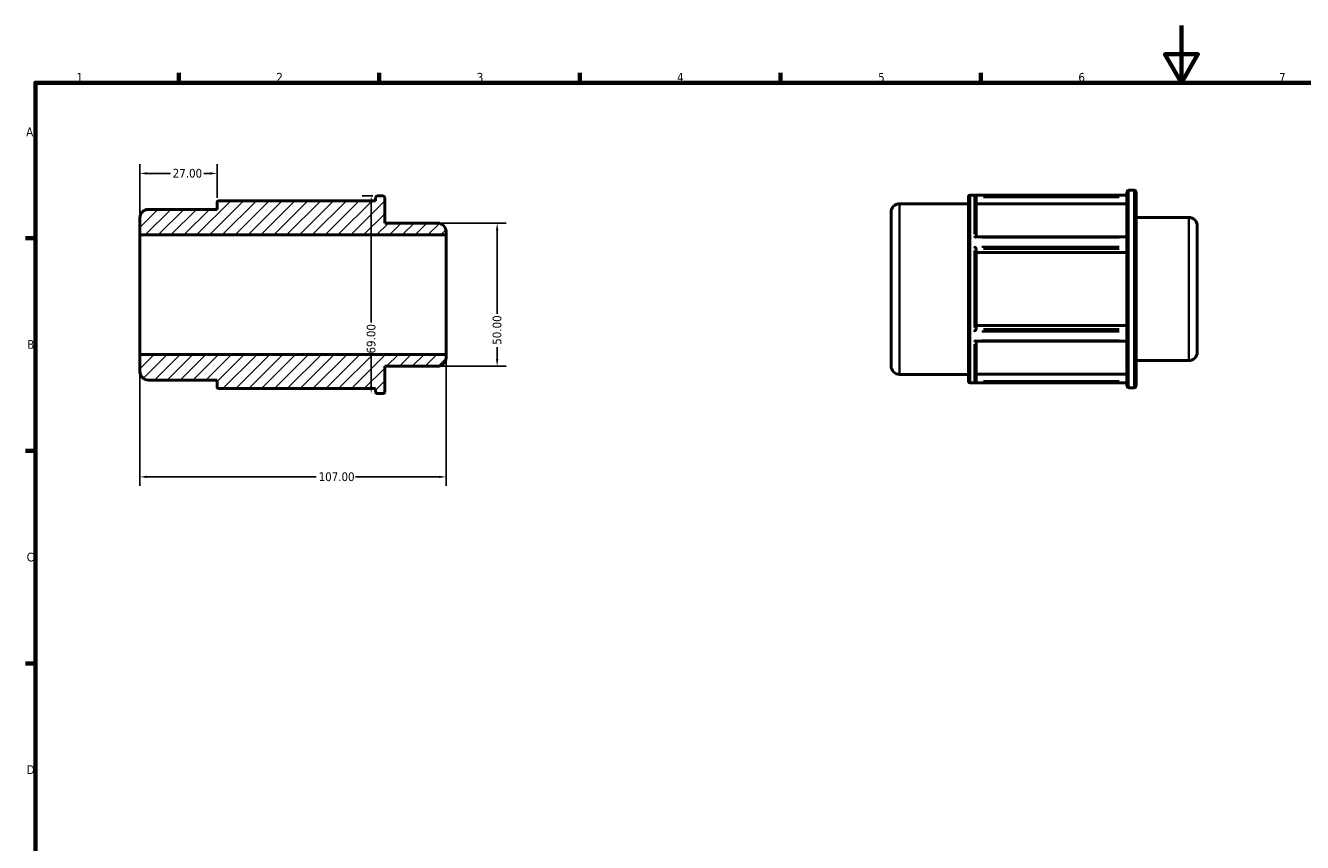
# Model space of a CAD drawing. Header units: millimetres. Extents: x 0 to 898, y 0 to 594.
# Tile 2 of 3: x 17 to 463, y 309 to 594. Entities that reach past the tile are written whole.
import ezdxf

# ---------------------------------------------------------------- set-up
doc = ezdxf.new("R2010")
doc.units = ezdxf.units.MM
for name, color, linetype, lineweight in [('Border (ANSI)', 7, 'Continuous', 70), ('Dimension (ANSI)', 7, 'Continuous', 25), ('Hatch (ANSI)', 7, 'Continuous', 18), ('Visible (ANSI)', 7, 'Continuous', 50), ('Visible Narrow (ANSI)', 7, 'Continuous', 35)]:
    doc.layers.add(name, color=color, linetype=linetype, lineweight=lineweight)
doc.styles.add('Note Text (ANSI)', font='tahoma.ttf')
doc.dimstyles.new('Default - mm (ANSI)', dxfattribs={"dimtxt": 3.048, "dimasz": 2.5, "dimexe": 3.175, "dimexo": 1.6002, "dimgap": 0.8, "dimtad": 0, "dimtoh": 1, "dimrnd": 1e-08, "dimzin": 4, "dimdsep": 46, "dimtxsty": 'Note Text (ANSI)', "dimcen": 0.09, "dimdle": 10, "dimclrd": 256, "dimclre": 256, "dimclrt": 256, "dimadec": 1, "dimazin": 1, "dimtfac": 1, "dimtofl": 0, "dimtmove": 0, "dimatfit": 3, "dimfxl": 1, "dimtolj": 1, "dimtzin": 4, "dimlwd": -1, "dimlwe": -1, "dimarcsym": 0})

# ---------------------------------------------------------------- blocks, each defined once
blk = doc.blocks.new('Borders Default Border')
at = {"layer": 'Border (ANSI)'}
for p, q in [((70.08, 574), (70.08, 577.45)), ((140.17, 574), (140.17, 577.45)), ((210.25, 574), (210.25, 577.45)), ((280.33, 574), (280.33, 577.45)), ((350.42, 574), (350.42, 577.45)), ((20, 519.75), (16.55, 519.75)), ((20, 445.5), (16.55, 445.5)), ((20, 371.25), (16.55, 371.25))]:
    blk.add_line(p, q, dxfattribs=at)
at = {"layer": 'Border (ANSI)', "flags": 128}
for points in [[(420.5, 594), (420.5, 574), (414.73, 584), (426.27, 584), (420.5, 574)], [(20, 20), (20, 574), (821, 574), (821, 20), (20, 20)]]:
    blk.add_lwpolyline(points, dxfattribs=at)
at = {"layer": 'Border (ANSI)', "char_height": 3.05, "attachment_point": 7, "style": 'Note Text (ANSI)'}
for s, insert in [('1', (34.35, 574.4)), ('2', (104.2, 574.4)), ('3', (174.26, 574.34)), ('4', (244.23, 574.4)), ('5', (314.48, 574.34)), ('6', (384.49, 574.34)), ('7', (454.6, 574.4)), ('A', (16.78, 555.35)), ('B', (17.15, 481.1)), ('C', (16.95, 406.8)), ('D', (16.96, 332.6))]:
    blk.add_mtext(s, dxfattribs=dict(at, insert=insert))
blk = doc.blocks.new('*D7')
at = {"layer": 'Defpoints', "color": 0, "transparency": 16777216}
for p in [(83.5, 542.36), (83.5, 532.19), (56.5, 520.86)]:
    blk.add_point(p, dxfattribs=at)
at = {"layer": 'Dimension (ANSI)', "transparency": 16777216}
for p, q in [((56.5, 522.47), (56.5, 545.54)), ((83.5, 533.79), (83.5, 545.54)), ((59, 542.36), (67.18, 542.36)), ((81, 542.36), (78.82, 542.36))]:
    blk.add_line(p, q, dxfattribs=at)
for points in [[(59, 542.78), (59, 541.94), (56.5, 542.36)], [(81, 542.78), (81, 541.94), (83.5, 542.36)]]:
    blk.add_solid(points, dxfattribs=at)
at = {"layer": 'Dimension (ANSI)', "transparency": 16777216, "insert": (67.98, 543.95), "char_height": 3.048, "attachment_point": 1, "style": 'Note Text (ANSI)'}
blk.add_mtext('\\A1;27.00', dxfattribs=at)
blk = doc.blocks.new('*D8')
at = {"layer": 'Defpoints', "color": 0, "transparency": 16777216}
for p in [(56.5, 479.14), (163.5, 479.14), (163.5, 436.38)]:
    blk.add_point(p, dxfattribs=at)
at = {"layer": 'Dimension (ANSI)', "transparency": 16777216}
for p, q in [((56.5, 477.53), (56.5, 433.21)), ((163.5, 477.53), (163.5, 433.21)), ((59, 436.38), (118.16, 436.38)), ((161, 436.38), (131.84, 436.38))]:
    blk.add_line(p, q, dxfattribs=at)
for points in [[(59, 436.8), (59, 435.96), (56.5, 436.38)], [(161, 436.8), (161, 435.96), (163.5, 436.38)]]:
    blk.add_solid(points, dxfattribs=at)
at = {"layer": 'Dimension (ANSI)', "transparency": 16777216, "insert": (118.96, 437.97), "char_height": 3.048, "attachment_point": 1, "style": 'Note Text (ANSI)'}
blk.add_mtext('\\A1;107.00', dxfattribs=at)
blk = doc.blocks.new('*D9')
at = {"layer": 'Defpoints', "color": 0, "transparency": 16777216}
for p in [(160.52, 525), (160.52, 475), (181.37, 475)]:
    blk.add_point(p, dxfattribs=at)
at = {"layer": 'Dimension (ANSI)', "transparency": 16777216}
for p, q in [((162.12, 525), (184.54, 525)), ((181.37, 522.5), (181.37, 493.3)), ((181.37, 477.5), (181.37, 481.7)), ((162.12, 475), (184.54, 475))]:
    blk.add_line(p, q, dxfattribs=at)
for points in [[(180.95, 522.5), (181.78, 522.5), (181.37, 525)], [(180.95, 477.5), (181.78, 477.5), (181.37, 475)]]:
    blk.add_solid(points, dxfattribs=at)
at = {"layer": 'Dimension (ANSI)', "transparency": 16777216, "insert": (179.78, 482.5), "char_height": 3.048, "attachment_point": 1, "rotation": 90, "style": 'Note Text (ANSI)'}
blk.add_mtext('\\A1;50.00', dxfattribs=at)
blk = doc.blocks.new('*D10')
at = {"layer": 'Defpoints', "color": 0, "transparency": 16777216}
for p in [(139.49, 534.5), (137.35, 465.5), (141.5, 465.5)]:
    blk.add_point(p, dxfattribs=at)
at = {"layer": 'Dimension (ANSI)', "transparency": 16777216}
for p, q in [((137.89, 534.5), (134.18, 534.5)), ((137.35, 532), (137.35, 490.34)), ((137.35, 468), (137.35, 478.66))]:
    blk.add_line(p, q, dxfattribs=at)
for points in [[(136.94, 532), (137.77, 532), (137.35, 534.5)], [(136.94, 468), (137.77, 468), (137.35, 465.5)]]:
    blk.add_solid(points, dxfattribs=at)
at = {"layer": 'Dimension (ANSI)', "transparency": 16777216, "insert": (135.77, 479.46), "char_height": 3.048, "attachment_point": 1, "rotation": 90, "style": 'Note Text (ANSI)'}
blk.add_mtext('\\A1;69.00', dxfattribs=at)

msp = doc.modelspace()

# ---------------------------------------------------------------- hatches: boundary and pattern name
at = {"layer": 'Hatch (ANSI)'}
h = msp.add_hatch(dxfattribs=at)
h.set_pattern_fill('ANSI31', color=256, scale=25.4, style=0)
h.set_pattern_definition([(45, (0, 0), (-2.245064, 2.245064), [])])
edge = h.paths.add_edge_path()
edge.add_ellipse((59.481, 473.174), major_axis=(-2.981, 0), ratio=1, start_angle=0, end_angle=90)
edge.add_line((59.481, 470.193), (83.5, 470.193))
edge.add_line((83.5, 470.193), (83.5, 467.808))
edge.add_ellipse((84.096, 467.808), major_axis=(-0.596, 0), ratio=1, start_angle=0, end_angle=90)
edge.add_line((84.096, 467.212), (138.89, 467.212))
edge.add_line((138.89, 467.212), (138.89, 466.096))
edge.add_ellipse((139.486, 466.096), major_axis=(-0.596, 0), ratio=1, start_angle=0, end_angle=90)
edge.add_line((139.486, 465.5), (141.504, 465.5))
edge.add_ellipse((141.504, 466.096), major_axis=(0, -0.596), ratio=1, start_angle=0, end_angle=90)
edge.add_line((142.1, 466.096), (142.1, 475))
edge.add_line((142.1, 475), (160.519, 475))
edge.add_ellipse((160.519, 477.981), major_axis=(0, -2.981), ratio=1, start_angle=0, end_angle=90)
edge.add_line((163.5, 477.981), (163.5, 479.135))
edge.add_line((163.5, 479.135), (56.5, 479.135))
edge.add_line((56.5, 479.135), (56.5, 473.174))
edge = h.paths.add_edge_path()
edge.add_ellipse((59.481, 526.826), major_axis=(0, 2.981), ratio=1, start_angle=0, end_angle=90)
edge.add_line((56.5, 526.826), (56.5, 520.865))
edge.add_line((56.5, 520.865), (163.5, 520.865))
edge.add_line((163.5, 520.865), (163.5, 522.019))
edge.add_ellipse((160.519, 522.019), major_axis=(2.981, 0), ratio=1, start_angle=0, end_angle=90)
edge.add_line((160.519, 525), (142.1, 525))
edge.add_line((142.1, 525), (142.1, 533.904))
edge.add_ellipse((141.504, 533.904), major_axis=(0.596, 0), ratio=1, start_angle=0, end_angle=90)
edge.add_line((141.504, 534.5), (139.486, 534.5))
edge.add_ellipse((139.486, 533.904), major_axis=(0, 0.596), ratio=1, start_angle=0, end_angle=90)
edge.add_line((138.89, 533.904), (138.89, 532.788))
edge.add_line((138.89, 532.788), (84.096, 532.788))
edge.add_ellipse((84.096, 532.192), major_axis=(0, 0.596), ratio=1, start_angle=0, end_angle=90)
edge.add_line((83.5, 532.192), (83.5, 529.807))
edge.add_line((83.5, 529.807), (59.481, 529.807))

# ---------------------------------------------------------------- linework, layer by layer
at = {"layer": 'Visible (ANSI)'}
for p, q in [((401.421, 468.078), (401.421, 535.886)), ((402.017, 536.482), (404.035, 536.482)), ((404.631, 535.886), (404.631, 468.078)), ((83.5, 532.192), (83.5, 529.807)), ((138.89, 532.788), (84.096, 532.788)), ((138.89, 533.904), (138.89, 532.788)), ((141.504, 534.5), (139.486, 534.5)), ((142.1, 525), (142.1, 533.904)), ((322.012, 531.789), (346.031, 531.789)), ((346.031, 469.791), (346.031, 534.174)), ((346.627, 534.77), (401.421, 534.77)), ((348.731, 534.085), (348.731, 520.198)), ((401.421, 531.694), (348.731, 531.694)), ((56.5, 526.826), (56.5, 520.865)), ((83.5, 529.807), (59.481, 529.807)), ((319.031, 475.156), (319.031, 528.809)), ((404.631, 526.982), (423.051, 526.982)), ((160.519, 525), (142.1, 525)), ((426.031, 524.002), (426.031, 479.963)), ((56.5, 520.865), (163.5, 520.865)), ((56.5, 479.135), (56.5, 520.865)), ((163.5, 520.865), (163.5, 522.019)), ((163.5, 479.135), (163.5, 520.865)), ((348.631, 520.198), (401.421, 520.198)), ((348.731, 515.969), (348.731, 487.996)), ((401.421, 514.773), (348.731, 514.773)), ((348.731, 489.192), (401.421, 489.192)), ((348.631, 483.766), (401.421, 483.766)), ((348.731, 483.766), (348.731, 469.879)), ((163.5, 479.135), (56.5, 479.135)), ((56.5, 479.135), (56.5, 473.174)), ((163.5, 477.981), (163.5, 479.135)), ((142.1, 466.096), (142.1, 475)), ((142.1, 475), (160.519, 475)), ((404.631, 476.982), (423.051, 476.982)), ((59.481, 470.193), (83.5, 470.193)), ((83.5, 470.193), (83.5, 467.808)), ((322.012, 472.175), (346.031, 472.175)), ((346.627, 469.195), (401.421, 469.195)), ((348.731, 472.271), (401.421, 472.271)), ((84.096, 467.212), (138.89, 467.212)), ((138.89, 467.212), (138.89, 466.096)), ((139.486, 465.5), (141.504, 465.5)), ((402.017, 467.482), (404.035, 467.482))]:
    msp.add_line(p, q, dxfattribs=at)
for centre, radius, start, end in [((402.017, 535.886), 0.596, 90, 180), ((404.035, 535.886), 0.596, 0, 90), ((84.096, 532.192), 0.596, 90, 180), ((139.486, 533.904), 0.596, 90, 180), ((141.504, 533.904), 0.596, 0, 90), ((322.012, 528.809), 2.981, 90, 180), ((346.627, 534.174), 0.596, 90, 180), ((59.481, 526.826), 2.981, 90, 180), ((423.051, 524.002), 2.981, 0, 90), ((160.519, 522.019), 2.981, 0, 90), ((160.519, 477.981), 2.981, 270, 0), ((423.051, 479.963), 2.981, 270, 0), ((59.481, 473.174), 2.981, 180, 270), ((322.012, 475.156), 2.981, 180, 270), ((346.627, 469.791), 0.596, 180, 270), ((84.096, 467.808), 0.596, 180, 270), ((139.486, 466.096), 0.596, 180, 270), ((141.504, 466.096), 0.596, 270, 0), ((402.017, 468.078), 0.596, 180, 270), ((404.035, 468.078), 0.596, 270, 0)]:
    msp.add_arc(centre, radius, start, end, dxfattribs=at)
for points, knots in [([(348.73, 534.124), (348.726, 534.181), (348.715, 534.236), (348.675, 534.349), (348.645, 534.405), (348.563, 534.519), (348.506, 534.573), (348.398, 534.645), (348.349, 534.67), (348.246, 534.705), (348.192, 534.716), (348.137, 534.719), (348.136, 534.719), (348.135, 534.719)], [-0.1103731, -0.1103731, -0.1103731, -0.1103731, -0.09322071, -0.09322071, -0.07272428, -0.07272428, -0.04478063, -0.04478063, -0.02279429, -0.02279429, 0, 0, 0.00049049, 0.00049049, 0.00049049, 0.00049049]), ([(348.135, 519.928), (348.136, 519.929), (348.137, 519.93), (348.2, 519.983), (348.263, 520.03), (348.38, 520.108), (348.437, 520.14), (348.542, 520.185), (348.591, 520.198), (348.631, 520.198)], [-0.268754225, -0.268754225, -0.268754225, -0.268754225, -0.268153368, -0.268153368, -0.2358103, -0.2358103, -0.204975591, -0.204975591, -0.173872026, -0.173872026, -0.173872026, -0.173872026]), ([(348.73, 515.988), (348.726, 516.016), (348.715, 516.051), (348.675, 516.136), (348.645, 516.186), (348.563, 516.31), (348.506, 516.383), (348.398, 516.509), (348.349, 516.564), (348.246, 516.67), (348.192, 516.722), (348.137, 516.771), (348.136, 516.772), (348.135, 516.773)], [-0.1103731, -0.1103731, -0.1103731, -0.1103731, -0.09322071, -0.09322071, -0.07272428, -0.07272428, -0.04478063, -0.04478063, -0.02279429, -0.02279429, 0, 0, 0.00049049, 0.00049049, 0.00049049, 0.00049049]), ([(348.135, 487.191), (348.136, 487.192), (348.137, 487.193), (348.2, 487.25), (348.263, 487.311), (348.38, 487.435), (348.437, 487.499), (348.543, 487.629), (348.593, 487.698), (348.665, 487.812), (348.691, 487.858), (348.72, 487.929), (348.727, 487.955), (348.73, 487.976)], [-0.26875423, -0.26875423, -0.26875423, -0.26875423, -0.26815337, -0.26815337, -0.2358103, -0.2358103, -0.20497559, -0.20497559, -0.17312981, -0.17312981, -0.14928929, -0.14928929, -0.13292487, -0.13292487, -0.13292487, -0.13292487]), ([(348.631, 483.766), (348.625, 483.766), (348.618, 483.767), (348.563, 483.772), (348.506, 483.793), (348.398, 483.847), (348.349, 483.877), (348.246, 483.947), (348.192, 483.988), (348.137, 484.034), (348.136, 484.035), (348.135, 484.036)], [-0.07696539, -0.07696539, -0.07696539, -0.07696539, -0.072724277, -0.072724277, -0.044780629, -0.044780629, -0.022794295, -0.022794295, 0, 0, 0.000490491, 0.000490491, 0.000490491, 0.000490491]), ([(348.135, 469.245), (348.136, 469.245), (348.137, 469.245), (348.2, 469.249), (348.263, 469.263), (348.38, 469.309), (348.437, 469.341), (348.543, 469.427), (348.593, 469.481), (348.665, 469.596), (348.691, 469.652), (348.72, 469.754), (348.727, 469.797), (348.73, 469.84)], [-0.26875422, -0.26875422, -0.26875422, -0.26875422, -0.26815337, -0.26815337, -0.2358103, -0.2358103, -0.20497559, -0.20497559, -0.17312981, -0.17312981, -0.14928929, -0.14928929, -0.13292487, -0.13292487, -0.13292487, -0.13292487])]:
    msp.add_open_spline(points, degree=3, knots=knots, dxfattribs=at)
for points in [[(348.731, 534.085), (348.731, 534.098), (348.731, 534.111), (348.73, 534.124)], [(348.731, 515.969), (348.731, 515.975), (348.731, 515.982), (348.73, 515.988)], [(348.73, 487.976), (348.731, 487.983), (348.731, 487.99), (348.731, 487.996)], [(348.73, 469.84), (348.731, 469.854), (348.731, 469.867), (348.731, 469.879)]]:
    msp.add_open_spline(points, degree=3, dxfattribs=at)
at = {"layer": 'Visible Narrow (ANSI)'}
for p, q in [((402.017, 536.058), (402.017, 467.907)), ((404.035, 467.907), (404.035, 536.058)), ((322.012, 531.422), (322.012, 472.542)), ((346.627, 534.366), (346.627, 469.598)), ((348.135, 521.192), (348.135, 534.598)), ((398.757, 534.719), (350.799, 534.719)), ((351.365, 534.124), (398.787, 534.124)), ((423.051, 477.29), (423.051, 526.675)), ((350.799, 519.928), (398.757, 519.928)), ((348.135, 488.576), (348.135, 515.388)), ((398.757, 516.773), (350.799, 516.773)), ((351.365, 515.988), (398.787, 515.988)), ((350.799, 487.191), (398.757, 487.191)), ((398.787, 487.976), (351.365, 487.976)), ((348.135, 469.366), (348.135, 482.772)), ((398.757, 484.036), (350.799, 484.036)), ((350.799, 469.245), (398.757, 469.245)), ((398.787, 469.84), (351.365, 469.84))]:
    msp.add_line(p, q, dxfattribs=at)

# ---------------------------------------------------------------- block references
msp.add_blockref('Borders Default Border', (0, 0))

# ---------------------------------------------------------------- dimensions: what is measured, and where the dimension line sits
at = {"layer": 'Dimension (ANSI)'}
for base, p1, p2, angle, override, picture, middle in [((83.5, 542.361), (56.5, 520.865), (83.5, 532.192), 180, {"dimtoh": 0, "dimdec": 2, "dimtp": 0, "dimtm": 0, "dimtdec": 2, "dimatfit": 1}, '*D7', (73, 542.361)), ((137.353, 465.5), (139.486, 534.5), (141.504, 465.5), 90, {"dimtoh": 0, "dimdec": 2, "dimse2": 1, "dimtp": 0, "dimtm": 0, "dimtdec": 2, "dimatfit": 1}, '*D10', (137.353, 484.5)), ((181.368, 475), (160.519, 525), (160.519, 475), 90, {"dimtoh": 0, "dimdec": 2, "dimtp": 0, "dimtm": 0, "dimtdec": 2, "dimatfit": 1}, '*D9', (181.368, 487.5)), ((163.5, 436.382), (56.5, 479.135), (163.5, 479.135), 180, {"dimtoh": 0, "dimdec": 2, "dimtp": 0, "dimtm": 0, "dimtdec": 2, "dimatfit": 1}, '*D8', (125, 436.382))]:
    dim = msp.add_linear_dim(base=base, p1=p1, p2=p2, angle=angle, dimstyle='Default - mm (ANSI)', override=override, dxfattribs=at)
    dim.commit()
    dim.dimension.update_dxf_attribs({"geometry": picture, "text_midpoint": middle, "dimtype": 160})

doc.saveas('drawing.dxf')
